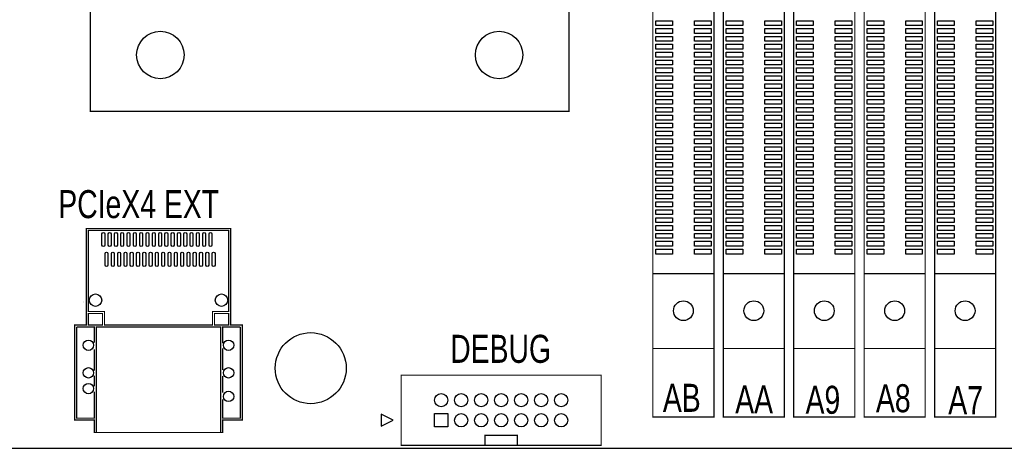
# Model space of a CAD drawing. Extents: x 0 to 344, y -1 to 330.
# Tile 9 of 28: x 127 to 252, y 0 to 54. Entities that reach past the tile are written whole.
import ezdxf

# ---------------------------------------------------------------- set-up
doc = ezdxf.new("R2010")
doc.units = 0
for name, color, linetype in [('BOARD_GEOMETRY_OUTLINE', 2, 'CONTINUOUS'), ('BOARD_GEOMETRY_SILKSCREEN_TOP', 1, 'CONTINUOUS'), ('PACKAGE_GEOMETRY_SILKSCREEN_TOP', 3, 'CONTINUOUS'), ('PIN_TOP', 4, 'CONTINUOUS')]:
    doc.layers.add(name, color=color, linetype=linetype)

msp = doc.modelspace()

# ---------------------------------------------------------------- linework, layer by layer
at = {"layer": 'BOARD_GEOMETRY_OUTLINE'}
msp.add_lwpolyline([(0, 328.200004), (0, 1.999996, 0.414214), (1.999996, 0), (328.200004, 0, 0.414214), (330.2, 1.999996), (330.2, 328.200004, 0.414214), (328.200004, 330.2), (1.999996, 330.2, 0.414214)], format="xyb", close=True, dxfattribs=at)
msp.add_lwpolyline([(0, 328.200004), (0, 1.999996, 0.414214), (1.999996, 0), (328.200004, 0, 0.414214), (330.2, 1.999996)], format="xyb", dxfattribs=at)
at = {"layer": 'BOARD_GEOMETRY_SILKSCREEN_TOP', "const_width": 0.1524}
msp.add_lwpolyline([(135.01116, 18.560288), (134.99338, 18.542508)], dxfattribs=at)
at = {"layer": 'PACKAGE_GEOMETRY_SILKSCREEN_TOP', "const_width": 0.1524}
for points in [[(215.015064, 168.959784), (207.265016, 168.959784), (207.265016, 3.95986), (215.015064, 3.95986)], [(223.955102, 168.959784), (216.205054, 168.959784), (216.205054, 3.95986), (223.955102, 3.95986)], [(232.89514, 168.959784), (225.145092, 168.959784), (225.145092, 3.95986), (232.89514, 3.95986)], [(241.835178, 168.959784), (234.08513, 168.959784), (234.08513, 3.95986), (241.835178, 3.95986)], [(250.775216, 168.959784), (243.025168, 168.959784), (243.025168, 3.95986), (250.775216, 3.95986)], [(166.23538, 42.764456), (196.615304, 42.764456), (196.615304, 59.864244), (207.11541, 59.864244), (207.11541, 74.864468), (203.61529, 74.864468), (199.455278, 132.064252), (135.855456, 132.064252), (135.855456, 42.764456)], [(135.599932, 27.65044), (153.399744, 27.65044), (153.399744, 17.360392), (151.35987, 17.360392), (151.35987, 15.65021), (137.639806, 15.65021), (137.639806, 17.360392), (135.599932, 17.360392)], [(137.38987, 15.65021), (135.599932, 15.65021), (135.599932, 17.110202), (137.38987, 17.110202)], [(151.609806, 15.65021), (153.399744, 15.65021), (153.399744, 17.110202), (151.609806, 17.110202)], [(136.59993, 15.400274), (152.399746, 15.400274), (152.399746, 2.00025), (136.59993, 2.00025)], [(175.299878, 9.27481), (200.699878, 9.27481), (200.699878, 0.38481), (175.299878, 0.38481)]]:
    msp.add_lwpolyline(points, close=True, dxfattribs=at)
for points in [[(136.59993, 2.00025), (136.34974, 2.00025), (136.34974, 3.580384), (133.849872, 3.580384), (133.849872, 15.65021), (135.349742, 15.65021), (135.349742, 27.900376), (153.649934, 27.900376), (153.649934, 15.65021), (155.149804, 15.65021), (155.149804, 3.580384), (152.649936, 3.580384), (152.649936, 2.00025), (152.399746, 2.00025)], [(215.015064, 22.159722), (207.265016, 22.159722)], [(223.955102, 22.159722), (216.205054, 22.159722)], [(232.89514, 22.159722), (225.145092, 22.159722)], [(241.835178, 22.159722), (234.08513, 22.159722)], [(250.775216, 22.159722), (243.025168, 22.159722)], [(134.099808, 15.400274), (136.34974, 15.400274), (136.34974, 13.415518)], [(136.34974, 7.192518), (136.34974, 3.83032), (134.099808, 3.83032), (134.099808, 15.400274)], [(154.899868, 15.400274), (152.649936, 15.400274), (152.649936, 13.339318)], [(152.649936, 6.227318), (152.649936, 3.83032), (154.899868, 3.83032), (154.899868, 15.400274)], [(136.34974, 12.577318), (136.34974, 9.859518)], [(152.649936, 12.704318), (152.649936, 9.935718)], [(215.015064, 12.659868), (207.265016, 12.659868)], [(207.63992, 12.659868), (214.639906, 12.659868)], [(223.955102, 12.659868), (216.205054, 12.659868)], [(216.579958, 12.659868), (223.579944, 12.659868)], [(232.89514, 12.659868), (225.145092, 12.659868)], [(225.519996, 12.659868), (232.519982, 12.659868)], [(241.835178, 12.659868), (234.08513, 12.659868)], [(234.460034, 12.659868), (241.46002, 12.659868)], [(250.775216, 12.659868), (243.025168, 12.659868)], [(243.400072, 12.659868), (250.400058, 12.659868)], [(136.34974, 9.224518), (136.34974, 7.878318)], [(152.649936, 9.173718), (152.649936, 7.040118)], [(185.944764, 0.38481), (185.944764, 1.65481), (190.054992, 1.65481), (190.054992, 0.38481)]]:
    msp.add_lwpolyline(points, dxfattribs=at)
at = {"layer": 'PACKAGE_GEOMETRY_SILKSCREEN_TOP'}
msp.add_lwpolyline([(174.283878, 3.55981), (172.759878, 4.32181), (172.759878, 2.79781)], close=True, dxfattribs=at)
at = {"layer": 'PIN_TOP'}
for points in [[(207.635856, 54.26456), (209.744056, 54.26456), (209.744056, 53.65496), (207.635856, 53.65496)], [(212.53577, 54.26456), (214.64397, 54.26456), (214.64397, 53.65496), (212.53577, 53.65496)], [(216.575894, 54.26456), (218.684094, 54.26456), (218.684094, 53.65496), (216.575894, 53.65496)], [(221.475808, 54.26456), (223.584008, 54.26456), (223.584008, 53.65496), (221.475808, 53.65496)], [(225.515932, 54.26456), (227.624132, 54.26456), (227.624132, 53.65496), (225.515932, 53.65496)], [(230.415846, 54.26456), (232.524046, 54.26456), (232.524046, 53.65496), (230.415846, 53.65496)], [(234.45597, 54.26456), (236.56417, 54.26456), (236.56417, 53.65496), (234.45597, 53.65496)], [(239.355884, 54.26456), (241.464084, 54.26456), (241.464084, 53.65496), (239.355884, 53.65496)], [(243.396008, 54.26456), (245.504208, 54.26456), (245.504208, 53.65496), (243.396008, 53.65496)], [(248.295922, 54.26456), (250.404122, 54.26456), (250.404122, 53.65496), (248.295922, 53.65496)], [(207.635856, 53.264562), (209.744056, 53.264562), (209.744056, 52.654962), (207.635856, 52.654962)], [(212.53577, 53.264562), (214.64397, 53.264562), (214.64397, 52.654962), (212.53577, 52.654962)], [(216.575894, 53.264562), (218.684094, 53.264562), (218.684094, 52.654962), (216.575894, 52.654962)], [(221.475808, 53.264562), (223.584008, 53.264562), (223.584008, 52.654962), (221.475808, 52.654962)], [(225.515932, 53.264562), (227.624132, 53.264562), (227.624132, 52.654962), (225.515932, 52.654962)], [(230.415846, 53.264562), (232.524046, 53.264562), (232.524046, 52.654962), (230.415846, 52.654962)], [(234.45597, 53.264562), (236.56417, 53.264562), (236.56417, 52.654962), (234.45597, 52.654962)], [(239.355884, 53.264562), (241.464084, 53.264562), (241.464084, 52.654962), (239.355884, 52.654962)], [(243.396008, 53.264562), (245.504208, 53.264562), (245.504208, 52.654962), (243.396008, 52.654962)], [(248.295922, 53.264562), (250.404122, 53.264562), (250.404122, 52.654962), (248.295922, 52.654962)], [(207.635856, 52.264564), (209.744056, 52.264564), (209.744056, 51.654964), (207.635856, 51.654964)], [(207.635856, 51.264566), (209.744056, 51.264566), (209.744056, 50.654966), (207.635856, 50.654966)], [(212.53577, 52.264564), (214.64397, 52.264564), (214.64397, 51.654964), (212.53577, 51.654964)], [(212.53577, 51.264566), (214.64397, 51.264566), (214.64397, 50.654966), (212.53577, 50.654966)], [(216.575894, 52.264564), (218.684094, 52.264564), (218.684094, 51.654964), (216.575894, 51.654964)], [(216.575894, 51.264566), (218.684094, 51.264566), (218.684094, 50.654966), (216.575894, 50.654966)], [(221.475808, 52.264564), (223.584008, 52.264564), (223.584008, 51.654964), (221.475808, 51.654964)], [(221.475808, 51.264566), (223.584008, 51.264566), (223.584008, 50.654966), (221.475808, 50.654966)], [(225.515932, 52.264564), (227.624132, 52.264564), (227.624132, 51.654964), (225.515932, 51.654964)], [(225.515932, 51.264566), (227.624132, 51.264566), (227.624132, 50.654966), (225.515932, 50.654966)], [(230.415846, 52.264564), (232.524046, 52.264564), (232.524046, 51.654964), (230.415846, 51.654964)], [(230.415846, 51.264566), (232.524046, 51.264566), (232.524046, 50.654966), (230.415846, 50.654966)], [(234.45597, 52.264564), (236.56417, 52.264564), (236.56417, 51.654964), (234.45597, 51.654964)], [(234.45597, 51.264566), (236.56417, 51.264566), (236.56417, 50.654966), (234.45597, 50.654966)], [(239.355884, 52.264564), (241.464084, 52.264564), (241.464084, 51.654964), (239.355884, 51.654964)], [(239.355884, 51.264566), (241.464084, 51.264566), (241.464084, 50.654966), (239.355884, 50.654966)], [(243.396008, 52.264564), (245.504208, 52.264564), (245.504208, 51.654964), (243.396008, 51.654964)], [(243.396008, 51.264566), (245.504208, 51.264566), (245.504208, 50.654966), (243.396008, 50.654966)], [(248.295922, 52.264564), (250.404122, 52.264564), (250.404122, 51.654964), (248.295922, 51.654964)], [(248.295922, 51.264566), (250.404122, 51.264566), (250.404122, 50.654966), (248.295922, 50.654966)], [(207.635856, 50.264568), (209.744056, 50.264568), (209.744056, 49.654968), (207.635856, 49.654968)], [(212.53577, 50.264568), (214.64397, 50.264568), (214.64397, 49.654968), (212.53577, 49.654968)], [(216.575894, 50.264568), (218.684094, 50.264568), (218.684094, 49.654968), (216.575894, 49.654968)], [(221.475808, 50.264568), (223.584008, 50.264568), (223.584008, 49.654968), (221.475808, 49.654968)], [(225.515932, 50.264568), (227.624132, 50.264568), (227.624132, 49.654968), (225.515932, 49.654968)], [(230.415846, 50.264568), (232.524046, 50.264568), (232.524046, 49.654968), (230.415846, 49.654968)], [(234.45597, 50.264568), (236.56417, 50.264568), (236.56417, 49.654968), (234.45597, 49.654968)], [(239.355884, 50.264568), (241.464084, 50.264568), (241.464084, 49.654968), (239.355884, 49.654968)], [(243.396008, 50.264568), (245.504208, 50.264568), (245.504208, 49.654968), (243.396008, 49.654968)], [(248.295922, 50.264568), (250.404122, 50.264568), (250.404122, 49.654968), (248.295922, 49.654968)], [(207.635856, 49.26457), (209.744056, 49.26457), (209.744056, 48.65497), (207.635856, 48.65497)], [(212.53577, 49.26457), (214.64397, 49.26457), (214.64397, 48.65497), (212.53577, 48.65497)], [(216.575894, 49.26457), (218.684094, 49.26457), (218.684094, 48.65497), (216.575894, 48.65497)], [(221.475808, 49.26457), (223.584008, 49.26457), (223.584008, 48.65497), (221.475808, 48.65497)], [(225.515932, 49.26457), (227.624132, 49.26457), (227.624132, 48.65497), (225.515932, 48.65497)], [(230.415846, 49.26457), (232.524046, 49.26457), (232.524046, 48.65497), (230.415846, 48.65497)], [(234.45597, 49.26457), (236.56417, 49.26457), (236.56417, 48.65497), (234.45597, 48.65497)], [(239.355884, 49.26457), (241.464084, 49.26457), (241.464084, 48.65497), (239.355884, 48.65497)], [(243.396008, 49.26457), (245.504208, 49.26457), (245.504208, 48.65497), (243.396008, 48.65497)], [(248.295922, 49.26457), (250.404122, 49.26457), (250.404122, 48.65497), (248.295922, 48.65497)], [(207.635856, 48.264572), (209.744056, 48.264572), (209.744056, 47.654972), (207.635856, 47.654972)], [(212.53577, 48.264572), (214.64397, 48.264572), (214.64397, 47.654972), (212.53577, 47.654972)], [(216.575894, 48.264572), (218.684094, 48.264572), (218.684094, 47.654972), (216.575894, 47.654972)], [(221.475808, 48.264572), (223.584008, 48.264572), (223.584008, 47.654972), (221.475808, 47.654972)], [(225.515932, 48.264572), (227.624132, 48.264572), (227.624132, 47.654972), (225.515932, 47.654972)], [(230.415846, 48.264572), (232.524046, 48.264572), (232.524046, 47.654972), (230.415846, 47.654972)], [(234.45597, 48.264572), (236.56417, 48.264572), (236.56417, 47.654972), (234.45597, 47.654972)], [(239.355884, 48.264572), (241.464084, 48.264572), (241.464084, 47.654972), (239.355884, 47.654972)], [(243.396008, 48.264572), (245.504208, 48.264572), (245.504208, 47.654972), (243.396008, 47.654972)], [(248.295922, 48.264572), (250.404122, 48.264572), (250.404122, 47.654972), (248.295922, 47.654972)], [(207.635856, 47.264574), (209.744056, 47.264574), (209.744056, 46.654974), (207.635856, 46.654974)], [(207.635856, 46.264576), (209.744056, 46.264576), (209.744056, 45.654976), (207.635856, 45.654976)], [(212.53577, 47.264574), (214.64397, 47.264574), (214.64397, 46.654974), (212.53577, 46.654974)], [(212.53577, 46.264576), (214.64397, 46.264576), (214.64397, 45.654976), (212.53577, 45.654976)], [(216.575894, 47.264574), (218.684094, 47.264574), (218.684094, 46.654974), (216.575894, 46.654974)], [(216.575894, 46.264576), (218.684094, 46.264576), (218.684094, 45.654976), (216.575894, 45.654976)], [(221.475808, 47.264574), (223.584008, 47.264574), (223.584008, 46.654974), (221.475808, 46.654974)], [(221.475808, 46.264576), (223.584008, 46.264576), (223.584008, 45.654976), (221.475808, 45.654976)], [(225.515932, 47.264574), (227.624132, 47.264574), (227.624132, 46.654974), (225.515932, 46.654974)], [(225.515932, 46.264576), (227.624132, 46.264576), (227.624132, 45.654976), (225.515932, 45.654976)], [(230.415846, 47.264574), (232.524046, 47.264574), (232.524046, 46.654974), (230.415846, 46.654974)], [(230.415846, 46.264576), (232.524046, 46.264576), (232.524046, 45.654976), (230.415846, 45.654976)], [(234.45597, 47.264574), (236.56417, 47.264574), (236.56417, 46.654974), (234.45597, 46.654974)], [(234.45597, 46.264576), (236.56417, 46.264576), (236.56417, 45.654976), (234.45597, 45.654976)], [(239.355884, 47.264574), (241.464084, 47.264574), (241.464084, 46.654974), (239.355884, 46.654974)], [(239.355884, 46.264576), (241.464084, 46.264576), (241.464084, 45.654976), (239.355884, 45.654976)], [(243.396008, 47.264574), (245.504208, 47.264574), (245.504208, 46.654974), (243.396008, 46.654974)], [(243.396008, 46.264576), (245.504208, 46.264576), (245.504208, 45.654976), (243.396008, 45.654976)], [(248.295922, 47.264574), (250.404122, 47.264574), (250.404122, 46.654974), (248.295922, 46.654974)], [(248.295922, 46.264576), (250.404122, 46.264576), (250.404122, 45.654976), (248.295922, 45.654976)], [(207.635856, 45.264578), (209.744056, 45.264578), (209.744056, 44.654978), (207.635856, 44.654978)], [(212.53577, 45.264578), (214.64397, 45.264578), (214.64397, 44.654978), (212.53577, 44.654978)], [(216.575894, 45.264578), (218.684094, 45.264578), (218.684094, 44.654978), (216.575894, 44.654978)], [(221.475808, 45.264578), (223.584008, 45.264578), (223.584008, 44.654978), (221.475808, 44.654978)], [(225.515932, 45.264578), (227.624132, 45.264578), (227.624132, 44.654978), (225.515932, 44.654978)], [(230.415846, 45.264578), (232.524046, 45.264578), (232.524046, 44.654978), (230.415846, 44.654978)], [(234.45597, 45.264578), (236.56417, 45.264578), (236.56417, 44.654978), (234.45597, 44.654978)], [(239.355884, 45.264578), (241.464084, 45.264578), (241.464084, 44.654978), (239.355884, 44.654978)], [(243.396008, 45.264578), (245.504208, 45.264578), (245.504208, 44.654978), (243.396008, 44.654978)], [(248.295922, 45.264578), (250.404122, 45.264578), (250.404122, 44.654978), (248.295922, 44.654978)], [(207.635856, 44.26458), (209.744056, 44.26458), (209.744056, 43.65498), (207.635856, 43.65498)], [(212.53577, 44.26458), (214.64397, 44.26458), (214.64397, 43.65498), (212.53577, 43.65498)], [(216.575894, 44.26458), (218.684094, 44.26458), (218.684094, 43.65498), (216.575894, 43.65498)], [(221.475808, 44.26458), (223.584008, 44.26458), (223.584008, 43.65498), (221.475808, 43.65498)], [(225.515932, 44.26458), (227.624132, 44.26458), (227.624132, 43.65498), (225.515932, 43.65498)], [(230.415846, 44.26458), (232.524046, 44.26458), (232.524046, 43.65498), (230.415846, 43.65498)], [(234.45597, 44.26458), (236.56417, 44.26458), (236.56417, 43.65498), (234.45597, 43.65498)], [(239.355884, 44.26458), (241.464084, 44.26458), (241.464084, 43.65498), (239.355884, 43.65498)], [(243.396008, 44.26458), (245.504208, 44.26458), (245.504208, 43.65498), (243.396008, 43.65498)], [(248.295922, 44.26458), (250.404122, 44.26458), (250.404122, 43.65498), (248.295922, 43.65498)], [(207.635856, 43.264582), (209.744056, 43.264582), (209.744056, 42.654982), (207.635856, 42.654982)], [(212.53577, 43.264582), (214.64397, 43.264582), (214.64397, 42.654982), (212.53577, 42.654982)], [(216.575894, 43.264582), (218.684094, 43.264582), (218.684094, 42.654982), (216.575894, 42.654982)], [(221.475808, 43.264582), (223.584008, 43.264582), (223.584008, 42.654982), (221.475808, 42.654982)], [(225.515932, 43.264582), (227.624132, 43.264582), (227.624132, 42.654982), (225.515932, 42.654982)], [(230.415846, 43.264582), (232.524046, 43.264582), (232.524046, 42.654982), (230.415846, 42.654982)], [(234.45597, 43.264582), (236.56417, 43.264582), (236.56417, 42.654982), (234.45597, 42.654982)], [(239.355884, 43.264582), (241.464084, 43.264582), (241.464084, 42.654982), (239.355884, 42.654982)], [(243.396008, 43.264582), (245.504208, 43.264582), (245.504208, 42.654982), (243.396008, 42.654982)], [(248.295922, 43.264582), (250.404122, 43.264582), (250.404122, 42.654982), (248.295922, 42.654982)], [(207.635856, 42.264584), (209.744056, 42.264584), (209.744056, 41.654984), (207.635856, 41.654984)], [(207.635856, 41.264586), (209.744056, 41.264586), (209.744056, 40.654986), (207.635856, 40.654986)], [(212.53577, 42.264584), (214.64397, 42.264584), (214.64397, 41.654984), (212.53577, 41.654984)], [(212.53577, 41.264586), (214.64397, 41.264586), (214.64397, 40.654986), (212.53577, 40.654986)], [(216.575894, 42.264584), (218.684094, 42.264584), (218.684094, 41.654984), (216.575894, 41.654984)], [(216.575894, 41.264586), (218.684094, 41.264586), (218.684094, 40.654986), (216.575894, 40.654986)], [(221.475808, 42.264584), (223.584008, 42.264584), (223.584008, 41.654984), (221.475808, 41.654984)], [(221.475808, 41.264586), (223.584008, 41.264586), (223.584008, 40.654986), (221.475808, 40.654986)], [(225.515932, 42.264584), (227.624132, 42.264584), (227.624132, 41.654984), (225.515932, 41.654984)], [(225.515932, 41.264586), (227.624132, 41.264586), (227.624132, 40.654986), (225.515932, 40.654986)], [(230.415846, 42.264584), (232.524046, 42.264584), (232.524046, 41.654984), (230.415846, 41.654984)], [(230.415846, 41.264586), (232.524046, 41.264586), (232.524046, 40.654986), (230.415846, 40.654986)], [(234.45597, 42.264584), (236.56417, 42.264584), (236.56417, 41.654984), (234.45597, 41.654984)], [(234.45597, 41.264586), (236.56417, 41.264586), (236.56417, 40.654986), (234.45597, 40.654986)], [(239.355884, 42.264584), (241.464084, 42.264584), (241.464084, 41.654984), (239.355884, 41.654984)], [(239.355884, 41.264586), (241.464084, 41.264586), (241.464084, 40.654986), (239.355884, 40.654986)], [(243.396008, 42.264584), (245.504208, 42.264584), (245.504208, 41.654984), (243.396008, 41.654984)], [(243.396008, 41.264586), (245.504208, 41.264586), (245.504208, 40.654986), (243.396008, 40.654986)], [(248.295922, 42.264584), (250.404122, 42.264584), (250.404122, 41.654984), (248.295922, 41.654984)], [(248.295922, 41.264586), (250.404122, 41.264586), (250.404122, 40.654986), (248.295922, 40.654986)], [(207.635856, 40.264588), (209.744056, 40.264588), (209.744056, 39.654988), (207.635856, 39.654988)], [(212.53577, 40.264588), (214.64397, 40.264588), (214.64397, 39.654988), (212.53577, 39.654988)], [(216.575894, 40.264588), (218.684094, 40.264588), (218.684094, 39.654988), (216.575894, 39.654988)], [(221.475808, 40.264588), (223.584008, 40.264588), (223.584008, 39.654988), (221.475808, 39.654988)], [(225.515932, 40.264588), (227.624132, 40.264588), (227.624132, 39.654988), (225.515932, 39.654988)], [(230.415846, 40.264588), (232.524046, 40.264588), (232.524046, 39.654988), (230.415846, 39.654988)], [(234.45597, 40.264588), (236.56417, 40.264588), (236.56417, 39.654988), (234.45597, 39.654988)], [(239.355884, 40.264588), (241.464084, 40.264588), (241.464084, 39.654988), (239.355884, 39.654988)], [(243.396008, 40.264588), (245.504208, 40.264588), (245.504208, 39.654988), (243.396008, 39.654988)], [(248.295922, 40.264588), (250.404122, 40.264588), (250.404122, 39.654988), (248.295922, 39.654988)], [(207.635856, 39.26459), (209.744056, 39.26459), (209.744056, 38.65499), (207.635856, 38.65499)], [(212.53577, 39.26459), (214.64397, 39.26459), (214.64397, 38.65499), (212.53577, 38.65499)], [(216.575894, 39.26459), (218.684094, 39.26459), (218.684094, 38.65499), (216.575894, 38.65499)], [(221.475808, 39.26459), (223.584008, 39.26459), (223.584008, 38.65499), (221.475808, 38.65499)], [(225.515932, 39.26459), (227.624132, 39.26459), (227.624132, 38.65499), (225.515932, 38.65499)], [(230.415846, 39.26459), (232.524046, 39.26459), (232.524046, 38.65499), (230.415846, 38.65499)], [(234.45597, 39.26459), (236.56417, 39.26459), (236.56417, 38.65499), (234.45597, 38.65499)], [(239.355884, 39.26459), (241.464084, 39.26459), (241.464084, 38.65499), (239.355884, 38.65499)], [(243.396008, 39.26459), (245.504208, 39.26459), (245.504208, 38.65499), (243.396008, 38.65499)], [(248.295922, 39.26459), (250.404122, 39.26459), (250.404122, 38.65499), (248.295922, 38.65499)], [(207.635856, 38.264592), (209.744056, 38.264592), (209.744056, 37.654992), (207.635856, 37.654992)], [(212.53577, 38.264592), (214.64397, 38.264592), (214.64397, 37.654992), (212.53577, 37.654992)], [(216.575894, 38.264592), (218.684094, 38.264592), (218.684094, 37.654992), (216.575894, 37.654992)], [(221.475808, 38.264592), (223.584008, 38.264592), (223.584008, 37.654992), (221.475808, 37.654992)], [(225.515932, 38.264592), (227.624132, 38.264592), (227.624132, 37.654992), (225.515932, 37.654992)], [(230.415846, 38.264592), (232.524046, 38.264592), (232.524046, 37.654992), (230.415846, 37.654992)], [(234.45597, 38.264592), (236.56417, 38.264592), (236.56417, 37.654992), (234.45597, 37.654992)], [(239.355884, 38.264592), (241.464084, 38.264592), (241.464084, 37.654992), (239.355884, 37.654992)], [(243.396008, 38.264592), (245.504208, 38.264592), (245.504208, 37.654992), (243.396008, 37.654992)], [(248.295922, 38.264592), (250.404122, 38.264592), (250.404122, 37.654992), (248.295922, 37.654992)], [(207.635856, 37.264594), (209.744056, 37.264594), (209.744056, 36.654994), (207.635856, 36.654994)], [(207.635856, 36.264596), (209.744056, 36.264596), (209.744056, 35.654996), (207.635856, 35.654996)], [(212.53577, 37.264594), (214.64397, 37.264594), (214.64397, 36.654994), (212.53577, 36.654994)], [(212.53577, 36.264596), (214.64397, 36.264596), (214.64397, 35.654996), (212.53577, 35.654996)], [(216.575894, 37.264594), (218.684094, 37.264594), (218.684094, 36.654994), (216.575894, 36.654994)], [(216.575894, 36.264596), (218.684094, 36.264596), (218.684094, 35.654996), (216.575894, 35.654996)], [(221.475808, 37.264594), (223.584008, 37.264594), (223.584008, 36.654994), (221.475808, 36.654994)], [(221.475808, 36.264596), (223.584008, 36.264596), (223.584008, 35.654996), (221.475808, 35.654996)], [(225.515932, 37.264594), (227.624132, 37.264594), (227.624132, 36.654994), (225.515932, 36.654994)], [(225.515932, 36.264596), (227.624132, 36.264596), (227.624132, 35.654996), (225.515932, 35.654996)], [(230.415846, 37.264594), (232.524046, 37.264594), (232.524046, 36.654994), (230.415846, 36.654994)], [(230.415846, 36.264596), (232.524046, 36.264596), (232.524046, 35.654996), (230.415846, 35.654996)], [(234.45597, 37.264594), (236.56417, 37.264594), (236.56417, 36.654994), (234.45597, 36.654994)], [(234.45597, 36.264596), (236.56417, 36.264596), (236.56417, 35.654996), (234.45597, 35.654996)], [(239.355884, 37.264594), (241.464084, 37.264594), (241.464084, 36.654994), (239.355884, 36.654994)], [(239.355884, 36.264596), (241.464084, 36.264596), (241.464084, 35.654996), (239.355884, 35.654996)], [(243.396008, 37.264594), (245.504208, 37.264594), (245.504208, 36.654994), (243.396008, 36.654994)], [(243.396008, 36.264596), (245.504208, 36.264596), (245.504208, 35.654996), (243.396008, 35.654996)], [(248.295922, 37.264594), (250.404122, 37.264594), (250.404122, 36.654994), (248.295922, 36.654994)], [(248.295922, 36.264596), (250.404122, 36.264596), (250.404122, 35.654996), (248.295922, 35.654996)], [(207.635856, 35.264598), (209.744056, 35.264598), (209.744056, 34.654998), (207.635856, 34.654998)], [(212.53577, 35.264598), (214.64397, 35.264598), (214.64397, 34.654998), (212.53577, 34.654998)], [(216.575894, 35.264598), (218.684094, 35.264598), (218.684094, 34.654998), (216.575894, 34.654998)], [(221.475808, 35.264598), (223.584008, 35.264598), (223.584008, 34.654998), (221.475808, 34.654998)], [(225.515932, 35.264598), (227.624132, 35.264598), (227.624132, 34.654998), (225.515932, 34.654998)], [(230.415846, 35.264598), (232.524046, 35.264598), (232.524046, 34.654998), (230.415846, 34.654998)], [(234.45597, 35.264598), (236.56417, 35.264598), (236.56417, 34.654998), (234.45597, 34.654998)], [(239.355884, 35.264598), (241.464084, 35.264598), (241.464084, 34.654998), (239.355884, 34.654998)], [(243.396008, 35.264598), (245.504208, 35.264598), (245.504208, 34.654998), (243.396008, 34.654998)], [(248.295922, 35.264598), (250.404122, 35.264598), (250.404122, 34.654998), (248.295922, 34.654998)], [(207.635856, 34.2646), (209.744056, 34.2646), (209.744056, 33.655), (207.635856, 33.655)], [(212.53577, 34.2646), (214.64397, 34.2646), (214.64397, 33.655), (212.53577, 33.655)], [(216.575894, 34.2646), (218.684094, 34.2646), (218.684094, 33.655), (216.575894, 33.655)], [(221.475808, 34.2646), (223.584008, 34.2646), (223.584008, 33.655), (221.475808, 33.655)], [(225.515932, 34.2646), (227.624132, 34.2646), (227.624132, 33.655), (225.515932, 33.655)], [(230.415846, 34.2646), (232.524046, 34.2646), (232.524046, 33.655), (230.415846, 33.655)], [(234.45597, 34.2646), (236.56417, 34.2646), (236.56417, 33.655), (234.45597, 33.655)], [(239.355884, 34.2646), (241.464084, 34.2646), (241.464084, 33.655), (239.355884, 33.655)], [(243.396008, 34.2646), (245.504208, 34.2646), (245.504208, 33.655), (243.396008, 33.655)], [(248.295922, 34.2646), (250.404122, 34.2646), (250.404122, 33.655), (248.295922, 33.655)], [(207.635856, 33.264602), (209.744056, 33.264602), (209.744056, 32.655002), (207.635856, 32.655002)], [(212.53577, 33.264602), (214.64397, 33.264602), (214.64397, 32.655002), (212.53577, 32.655002)], [(216.575894, 33.264602), (218.684094, 33.264602), (218.684094, 32.655002), (216.575894, 32.655002)], [(221.475808, 33.264602), (223.584008, 33.264602), (223.584008, 32.655002), (221.475808, 32.655002)], [(225.515932, 33.264602), (227.624132, 33.264602), (227.624132, 32.655002), (225.515932, 32.655002)], [(230.415846, 33.264602), (232.524046, 33.264602), (232.524046, 32.655002), (230.415846, 32.655002)], [(234.45597, 33.264602), (236.56417, 33.264602), (236.56417, 32.655002), (234.45597, 32.655002)], [(239.355884, 33.264602), (241.464084, 33.264602), (241.464084, 32.655002), (239.355884, 32.655002)], [(243.396008, 33.264602), (245.504208, 33.264602), (245.504208, 32.655002), (243.396008, 32.655002)], [(248.295922, 33.264602), (250.404122, 33.264602), (250.404122, 32.655002), (248.295922, 32.655002)], [(207.635856, 32.264604), (209.744056, 32.264604), (209.744056, 31.655004), (207.635856, 31.655004)], [(207.635856, 31.264606), (209.744056, 31.264606), (209.744056, 30.655006), (207.635856, 30.655006)], [(212.53577, 32.264604), (214.64397, 32.264604), (214.64397, 31.655004), (212.53577, 31.655004)], [(212.53577, 31.264606), (214.64397, 31.264606), (214.64397, 30.655006), (212.53577, 30.655006)], [(216.575894, 32.264604), (218.684094, 32.264604), (218.684094, 31.655004), (216.575894, 31.655004)], [(216.575894, 31.264606), (218.684094, 31.264606), (218.684094, 30.655006), (216.575894, 30.655006)], [(221.475808, 32.264604), (223.584008, 32.264604), (223.584008, 31.655004), (221.475808, 31.655004)], [(221.475808, 31.264606), (223.584008, 31.264606), (223.584008, 30.655006), (221.475808, 30.655006)], [(225.515932, 32.264604), (227.624132, 32.264604), (227.624132, 31.655004), (225.515932, 31.655004)], [(225.515932, 31.264606), (227.624132, 31.264606), (227.624132, 30.655006), (225.515932, 30.655006)], [(230.415846, 32.264604), (232.524046, 32.264604), (232.524046, 31.655004), (230.415846, 31.655004)], [(230.415846, 31.264606), (232.524046, 31.264606), (232.524046, 30.655006), (230.415846, 30.655006)], [(234.45597, 32.264604), (236.56417, 32.264604), (236.56417, 31.655004), (234.45597, 31.655004)], [(234.45597, 31.264606), (236.56417, 31.264606), (236.56417, 30.655006), (234.45597, 30.655006)], [(239.355884, 32.264604), (241.464084, 32.264604), (241.464084, 31.655004), (239.355884, 31.655004)], [(239.355884, 31.264606), (241.464084, 31.264606), (241.464084, 30.655006), (239.355884, 30.655006)], [(243.396008, 32.264604), (245.504208, 32.264604), (245.504208, 31.655004), (243.396008, 31.655004)], [(243.396008, 31.264606), (245.504208, 31.264606), (245.504208, 30.655006), (243.396008, 30.655006)], [(248.295922, 32.264604), (250.404122, 32.264604), (250.404122, 31.655004), (248.295922, 31.655004)], [(248.295922, 31.264606), (250.404122, 31.264606), (250.404122, 30.655006), (248.295922, 30.655006)], [(207.635856, 30.264608), (209.744056, 30.264608), (209.744056, 29.655008), (207.635856, 29.655008)], [(212.53577, 30.264608), (214.64397, 30.264608), (214.64397, 29.655008), (212.53577, 29.655008)], [(216.575894, 30.264608), (218.684094, 30.264608), (218.684094, 29.655008), (216.575894, 29.655008)], [(221.475808, 30.264608), (223.584008, 30.264608), (223.584008, 29.655008), (221.475808, 29.655008)], [(225.515932, 30.264608), (227.624132, 30.264608), (227.624132, 29.655008), (225.515932, 29.655008)], [(230.415846, 30.264608), (232.524046, 30.264608), (232.524046, 29.655008), (230.415846, 29.655008)], [(234.45597, 30.264608), (236.56417, 30.264608), (236.56417, 29.655008), (234.45597, 29.655008)], [(239.355884, 30.264608), (241.464084, 30.264608), (241.464084, 29.655008), (239.355884, 29.655008)], [(243.396008, 30.264608), (245.504208, 30.264608), (245.504208, 29.655008), (243.396008, 29.655008)], [(248.295922, 30.264608), (250.404122, 30.264608), (250.404122, 29.655008), (248.295922, 29.655008)], [(207.635856, 29.26461), (209.744056, 29.26461), (209.744056, 28.65501), (207.635856, 28.65501)], [(212.53577, 29.26461), (214.64397, 29.26461), (214.64397, 28.65501), (212.53577, 28.65501)], [(216.575894, 29.26461), (218.684094, 29.26461), (218.684094, 28.65501), (216.575894, 28.65501)], [(221.475808, 29.26461), (223.584008, 29.26461), (223.584008, 28.65501), (221.475808, 28.65501)], [(225.515932, 29.26461), (227.624132, 29.26461), (227.624132, 28.65501), (225.515932, 28.65501)], [(230.415846, 29.26461), (232.524046, 29.26461), (232.524046, 28.65501), (230.415846, 28.65501)], [(234.45597, 29.26461), (236.56417, 29.26461), (236.56417, 28.65501), (234.45597, 28.65501)], [(239.355884, 29.26461), (241.464084, 29.26461), (241.464084, 28.65501), (239.355884, 28.65501)], [(243.396008, 29.26461), (245.504208, 29.26461), (245.504208, 28.65501), (243.396008, 28.65501)], [(248.295922, 29.26461), (250.404122, 29.26461), (250.404122, 28.65501), (248.295922, 28.65501)], [(207.635856, 28.264612), (209.744056, 28.264612), (209.744056, 27.655012), (207.635856, 27.655012)], [(212.53577, 28.264612), (214.64397, 28.264612), (214.64397, 27.655012), (212.53577, 27.655012)], [(216.575894, 28.264612), (218.684094, 28.264612), (218.684094, 27.655012), (216.575894, 27.655012)], [(221.475808, 28.264612), (223.584008, 28.264612), (223.584008, 27.655012), (221.475808, 27.655012)], [(225.515932, 28.264612), (227.624132, 28.264612), (227.624132, 27.655012), (225.515932, 27.655012)], [(230.415846, 28.264612), (232.524046, 28.264612), (232.524046, 27.655012), (230.415846, 27.655012)], [(234.45597, 28.264612), (236.56417, 28.264612), (236.56417, 27.655012), (234.45597, 27.655012)], [(239.355884, 28.264612), (241.464084, 28.264612), (241.464084, 27.655012), (239.355884, 27.655012)], [(243.396008, 28.264612), (245.504208, 28.264612), (245.504208, 27.655012), (243.396008, 27.655012)], [(248.295922, 28.264612), (250.404122, 28.264612), (250.404122, 27.655012), (248.295922, 27.655012)], [(207.635856, 27.264614), (209.744056, 27.264614), (209.744056, 26.655014), (207.635856, 26.655014)], [(207.635856, 26.264616), (209.744056, 26.264616), (209.744056, 25.655016), (207.635856, 25.655016)], [(212.53577, 27.264614), (214.64397, 27.264614), (214.64397, 26.655014), (212.53577, 26.655014)], [(212.53577, 26.264616), (214.64397, 26.264616), (214.64397, 25.655016), (212.53577, 25.655016)], [(216.575894, 27.264614), (218.684094, 27.264614), (218.684094, 26.655014), (216.575894, 26.655014)], [(216.575894, 26.264616), (218.684094, 26.264616), (218.684094, 25.655016), (216.575894, 25.655016)], [(221.475808, 27.264614), (223.584008, 27.264614), (223.584008, 26.655014), (221.475808, 26.655014)], [(221.475808, 26.264616), (223.584008, 26.264616), (223.584008, 25.655016), (221.475808, 25.655016)], [(225.515932, 27.264614), (227.624132, 27.264614), (227.624132, 26.655014), (225.515932, 26.655014)], [(225.515932, 26.264616), (227.624132, 26.264616), (227.624132, 25.655016), (225.515932, 25.655016)], [(230.415846, 27.264614), (232.524046, 27.264614), (232.524046, 26.655014), (230.415846, 26.655014)], [(230.415846, 26.264616), (232.524046, 26.264616), (232.524046, 25.655016), (230.415846, 25.655016)], [(234.45597, 27.264614), (236.56417, 27.264614), (236.56417, 26.655014), (234.45597, 26.655014)], [(234.45597, 26.264616), (236.56417, 26.264616), (236.56417, 25.655016), (234.45597, 25.655016)], [(239.355884, 27.264614), (241.464084, 27.264614), (241.464084, 26.655014), (239.355884, 26.655014)], [(239.355884, 26.264616), (241.464084, 26.264616), (241.464084, 25.655016), (239.355884, 25.655016)], [(243.396008, 27.264614), (245.504208, 27.264614), (245.504208, 26.655014), (243.396008, 26.655014)], [(243.396008, 26.264616), (245.504208, 26.264616), (245.504208, 25.655016), (243.396008, 25.655016)], [(248.295922, 27.264614), (250.404122, 27.264614), (250.404122, 26.655014), (248.295922, 26.655014)], [(248.295922, 26.264616), (250.404122, 26.264616), (250.404122, 25.655016), (248.295922, 25.655016)], [(207.635856, 25.264618), (209.744056, 25.264618), (209.744056, 24.655018), (207.635856, 24.655018)], [(212.53577, 25.264618), (214.64397, 25.264618), (214.64397, 24.655018), (212.53577, 24.655018)], [(216.575894, 25.264618), (218.684094, 25.264618), (218.684094, 24.655018), (216.575894, 24.655018)], [(221.475808, 25.264618), (223.584008, 25.264618), (223.584008, 24.655018), (221.475808, 24.655018)], [(225.515932, 25.264618), (227.624132, 25.264618), (227.624132, 24.655018), (225.515932, 24.655018)], [(230.415846, 25.264618), (232.524046, 25.264618), (232.524046, 24.655018), (230.415846, 24.655018)], [(234.45597, 25.264618), (236.56417, 25.264618), (236.56417, 24.655018), (234.45597, 24.655018)], [(239.355884, 25.264618), (241.464084, 25.264618), (241.464084, 24.655018), (239.355884, 24.655018)], [(243.396008, 25.264618), (245.504208, 25.264618), (245.504208, 24.655018), (243.396008, 24.655018)], [(248.295922, 25.264618), (250.404122, 25.264618), (250.404122, 24.655018), (248.295922, 24.655018)], [(179.541678, 2.72161), (179.541678, 4.39801), (181.218078, 4.39801), (181.218078, 2.72161)]]:
    msp.add_lwpolyline(points, close=True, dxfattribs=at)
for points in [[(137.677652, 27.214322), (137.677652, 25.766522, -1), (137.322052, 25.766522), (137.322052, 27.214322, -1)], [(138.477752, 27.214322), (138.477752, 25.766522, -1), (138.122152, 25.766522), (138.122152, 27.214322, -1)], [(139.277598, 27.214322), (139.277598, 25.766522, -1), (138.921998, 25.766522), (138.921998, 27.214322, -1)], [(140.077698, 27.214322), (140.077698, 25.766522, -1), (139.722098, 25.766522), (139.722098, 27.214322, -1)], [(140.877544, 27.214322), (140.877544, 25.766522, -1), (140.521944, 25.766522), (140.521944, 27.214322, -1)], [(141.677644, 27.214322), (141.677644, 25.766522, -1), (141.322044, 25.766522), (141.322044, 27.214322, -1)], [(142.477744, 27.214322), (142.477744, 25.766522, -1), (142.122144, 25.766522), (142.122144, 27.214322, -1)], [(143.27759, 27.214322), (143.27759, 25.766522, -1), (142.92199, 25.766522), (142.92199, 27.214322, -1)], [(144.07769, 27.214322), (144.07769, 25.766522, -1), (143.72209, 25.766522), (143.72209, 27.214322, -1)], [(144.877536, 27.214322), (144.877536, 25.766522, -1), (144.521936, 25.766522), (144.521936, 27.214322, -1)], [(145.677636, 27.214322), (145.677636, 25.766522, -1), (145.322036, 25.766522), (145.322036, 27.214322, -1)], [(146.477736, 27.214322), (146.477736, 25.766522, -1), (146.122136, 25.766522), (146.122136, 27.214322, -1)], [(147.277582, 27.214322), (147.277582, 25.766522, -1), (146.921982, 25.766522), (146.921982, 27.214322, -1)], [(148.077682, 27.214322), (148.077682, 25.766522, -1), (147.722082, 25.766522), (147.722082, 27.214322, -1)], [(148.877528, 27.214322), (148.877528, 25.766522, -1), (148.521928, 25.766522), (148.521928, 27.214322, -1)], [(149.677628, 27.214322), (149.677628, 25.766522, -1), (149.322028, 25.766522), (149.322028, 27.214322, -1)], [(150.477728, 27.214322), (150.477728, 25.766522, -1), (150.122128, 25.766522), (150.122128, 27.214322, -1)], [(151.277574, 27.214322), (151.277574, 25.766522, -1), (150.921974, 25.766522), (150.921974, 27.214322, -1)], [(138.077702, 24.704294), (138.077702, 23.256494, -1), (137.722102, 23.256494), (137.722102, 24.704294, -1)], [(138.877548, 24.704294), (138.877548, 23.256494, -1), (138.521948, 23.256494), (138.521948, 24.704294, -1)], [(139.677648, 24.704294), (139.677648, 23.256494, -1), (139.322048, 23.256494), (139.322048, 24.704294, -1)], [(140.477748, 24.704294), (140.477748, 23.256494, -1), (140.122148, 23.256494), (140.122148, 24.704294, -1)], [(141.277594, 24.704294), (141.277594, 23.256494, -1), (140.921994, 23.256494), (140.921994, 24.704294, -1)], [(142.077694, 24.704294), (142.077694, 23.256494, -1), (141.722094, 23.256494), (141.722094, 24.704294, -1)], [(142.87754, 24.704294), (142.87754, 23.256494, -1), (142.52194, 23.256494), (142.52194, 24.704294, -1)], [(143.67764, 24.704294), (143.67764, 23.256494, -1), (143.32204, 23.256494), (143.32204, 24.704294, -1)], [(144.47774, 24.704294), (144.47774, 23.256494, -1), (144.12214, 23.256494), (144.12214, 24.704294, -1)], [(145.277586, 24.704294), (145.277586, 23.256494, -1), (144.921986, 23.256494), (144.921986, 24.704294, -1)], [(146.077686, 24.704294), (146.077686, 23.256494, -1), (145.722086, 23.256494), (145.722086, 24.704294, -1)], [(146.877532, 24.704294), (146.877532, 23.256494, -1), (146.521932, 23.256494), (146.521932, 24.704294, -1)], [(147.677632, 24.704294), (147.677632, 23.256494, -1), (147.322032, 23.256494), (147.322032, 24.704294, -1)], [(148.477732, 24.704294), (148.477732, 23.256494, -1), (148.122132, 23.256494), (148.122132, 24.704294, -1)], [(149.277578, 24.704294), (149.277578, 23.256494, -1), (148.921978, 23.256494), (148.921978, 24.704294, -1)], [(150.077678, 24.704294), (150.077678, 23.256494, -1), (149.722078, 23.256494), (149.722078, 24.704294, -1)], [(150.877524, 24.704294), (150.877524, 23.256494, -1), (150.521924, 23.256494), (150.521924, 24.704294, -1)], [(151.677624, 24.704294), (151.677624, 23.256494, -1), (151.322024, 23.256494), (151.322024, 24.704294, -1)]]:
    msp.add_lwpolyline(points, format="xyb", close=True, dxfattribs=at)
for centre, radius in [((144.735296, 49.914302), 3.0099), ((187.735464, 49.914302), 3.0099), ((136.499854, 18.800318), 0.7874), ((152.499822, 18.800318), 0.7874), ((211.14004, 17.459706), 1.2573), ((220.080078, 17.459706), 1.2573), ((229.020116, 17.459706), 1.2573), ((237.960154, 17.459706), 1.2573), ((246.900192, 17.459706), 1.2573), ((163.825936, 10.168128), 4.5085), ((135.599932, 13.080238), 0.6604), ((153.399744, 13.080238), 0.6604), ((135.599932, 9.580372), 0.6604), ((153.399744, 9.580372), 0.6604), ((135.599932, 7.580376), 0.6604), ((153.399744, 6.580378), 0.6604), ((180.379878, 6.09981), 0.8382), ((182.919878, 6.09981), 0.8382), ((185.459878, 6.09981), 0.8382), ((187.999878, 6.09981), 0.8382), ((190.539878, 6.09981), 0.8382), ((193.079878, 6.09981), 0.8382), ((195.619878, 6.09981), 0.8382), ((182.919878, 3.55981), 0.8382), ((185.459878, 3.55981), 0.8382), ((187.999878, 3.55981), 0.8382), ((190.539878, 3.55981), 0.8382), ((193.079878, 3.55981), 0.8382), ((195.619878, 3.55981), 0.8382)]:
    msp.add_circle(centre, radius, dxfattribs=at)

# ---------------------------------------------------------------- texts
at = {"layer": 'BOARD_GEOMETRY_SILKSCREEN_TOP', "width": 0.757143}
for s, p in [('PCIeX4 EXT', (131.777232, 29.20746)), ('DEBUG', (181.532276, 10.845546)), ('AB', (208.53273, 4.626356)), ('AA', (217.713814, 4.428744)), ('A9', (226.64801, 4.379468)), ('A8', (235.581444, 4.576826)), ('A7', (244.762528, 4.330192))]:
    msp.add_text(s, height=3.556, dxfattribs=at).set_placement(p)

doc.saveas('drawing.dxf')
